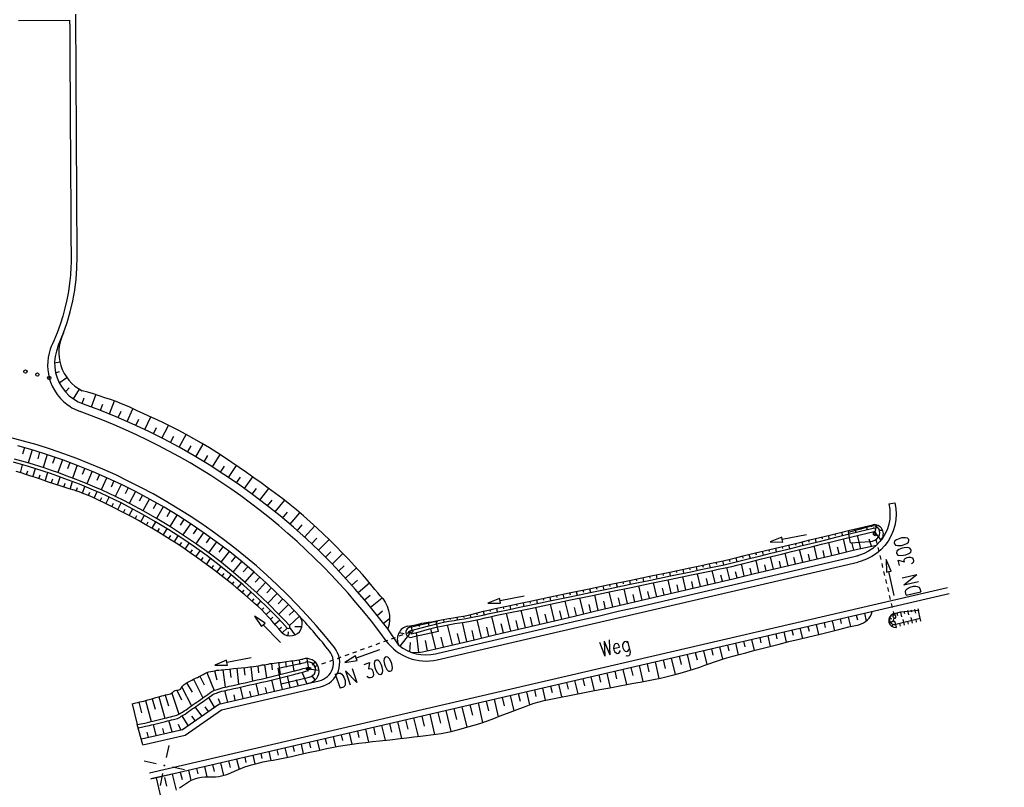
# Model space of a CAD drawing. Extents: x 0 to 1135, y 0 to 420.
# Tile 7 of 61: x 168 to 288, y 47 to 140. Entities that reach past the tile are written whole.
import ezdxf

# ---------------------------------------------------------------- set-up
doc = ezdxf.new("R2010")
doc.units = 0
doc.header["$LTSCALE"] = 2
doc.header["$MEASUREMENT"] = 0
doc.linetypes.add('AUSGEZOGEN', pattern=[0])
doc.linetypes.add('STRICHLINIEX2', pattern=[0.5, 0.25, -0.25])
doc.layers.get('0').update_dxf_attribs({"color": 8, "linetype": 'AUSGEZOGEN'})
for name, color, linetype in [('BOESCHG', 8, 'AUSGEZOGEN'), ('NETZ', 250, 'AUSGEZOGEN'), ('SCHRIFT', 8, 'AUSGEZOGEN'), ('Wegböschungen', 15, 'CONTINUOUS'), ('Wege', 15, 'CONTINUOUS')]:
    doc.layers.add(name, color=color, linetype=linetype)
doc.styles.add('ROMANS', font='romans.shx', dxfattribs={"width": 0.8})

# ---------------------------------------------------------------- blocks, each defined once
blk = doc.blocks.new('IKR')
at = {"color": 0}
for p, q in [((0, 1), (0, 2.5)), ((-2.5, 0), (-1, 0)), ((1, 0), (2.5, 0)), ((0, -2.5), (0, -1))]:
    blk.add_line(p, q, dxfattribs=at)
blk.add_circle((0, 0), 0.05, dxfattribs=at)
blk.add_point((0, 0), dxfattribs=at)
blk = doc.blocks.new('ELARC74')
at = {"color": 0, "linetype": 'ByBlock'}
blk.add_arc((0, 0), 1, 61.6417, 61.6417, dxfattribs=at)
blk = doc.blocks.new('ELIPPSE')
at = {"color": 0, "linetype": 'ByBlock'}
blk.add_circle((0, 0), 1, dxfattribs=at)

msp = doc.modelspace()

# ---------------------------------------------------------------- linework, layer by layer
at = {"layer": 'BOESCHG'}
for points in [[(77.84, 187.53, -0.001412), (78.98, 187.58, -0.003834), (79.4, 187.6, -0.000011), (82, 187.67, -0.00032), (82.09, 187.67, -0.000187), (88.1, 187.83, 0.000449), (94.11, 187.99, 0.000027), (94.27, 188, 0.000001), (102.18, 188.21, 0.000121), (109.37, 188.41, -0.000076), (120.76, 188.73, -0.024953), (143.11, 188.23, 0.01921), (172.13, 187.24, 0.011672), (187, 187.66, -0.018262), (196.51, 187.8, -0.010757), (206.17, 187.38, 0.012049), (214.79, 187.03, 0.001472), (222.97, 186.92, 0.003103), (226.85, 186.9, 0.004886), (237.85, 187.02, -0.004363), (250.16, 187.18, -0.002612), (270.41, 187.15, 0.002576), (290.94, 187.12, 0.00157)], [(346.78, 187.49, -0.000027), (393.68, 187.51, -0.002527)]]:
    msp.add_lwpolyline(points, format="xyb", dxfattribs=at)
at = {"layer": 'Wegböschungen', "linetype": 'Continuous'}
for p, q in [((172.43, 98.54), (173.06, 98.68)), ((172.55, 97.36), (173.03, 97.5)), ((172.99, 96.12), (173.91, 96.78)), ((173.74, 95.03), (174.21, 95.53)), ((174.73, 94.16), (175.45, 95.35)), ((176.9, 93.19), (177.45, 94.68)), ((175.79, 93.6), (176.04, 94.31)), ((178, 92.78), (178.29, 93.54)), ((179.09, 92.34), (179.73, 93.92)), ((180.17, 91.89), (180.51, 92.68)), ((181.25, 91.42), (181.94, 92.98)), ((182.32, 90.94), (182.68, 91.71)), ((183.39, 90.44), (184.13, 91.98)), ((184.44, 89.93), (184.83, 90.7)), ((185.49, 89.4), (186.29, 90.95)), ((187.57, 88.29), (188.42, 89.84)), ((186.54, 88.85), (186.95, 89.62)), ((189.61, 87.12), (190.51, 88.65)), ((169.83, 87.92), (167.97, 88.45)), ((168.75, 88.24), (168.53, 87.44)), ((169.69, 87.97), (169.21, 86.38)), ((171.67, 87.34), (169.83, 87.92)), ((170.61, 87.68), (170.37, 86.89)), ((188.59, 87.71), (189.03, 88.48)), ((169.24, 85.95), (167.43, 86.47)), ((169.35, 86.34), (167.54, 86.85)), ((171.16, 85.77), (169.35, 86.34)), ((171.54, 87.39), (171.02, 85.81)), ((173.5, 86.72), (171.67, 87.34)), ((172.46, 87.08), (172.19, 86.3)), ((173.37, 86.76), (172.81, 85.2)), ((175.31, 86.04), (173.5, 86.72)), ((174.28, 86.43), (173.99, 85.65)), ((190.62, 86.52), (191.08, 87.28)), ((191.62, 85.9), (192.56, 87.4)), ((168.36, 85.16), (167.76, 85.32)), ((168.27, 85.19), (168.54, 86.16)), ((168.95, 84.98), (168.36, 85.16)), ((169.02, 84.96), (169.17, 85.44)), ((171.03, 85.39), (169.24, 85.95)), ((169.77, 84.71), (170.09, 85.69)), ((171.92, 85.09), (171.03, 85.39)), ((172.05, 85.47), (171.16, 85.77)), ((171.27, 84.19), (171.61, 85.2)), ((172.81, 84.78), (171.92, 85.09)), ((172.94, 85.16), (172.05, 85.47)), ((173.83, 84.83), (172.94, 85.16)), ((175.19, 86.09), (174.59, 84.54)), ((177.11, 85.31), (175.31, 86.04)), ((176.09, 85.73), (175.78, 84.97)), ((176.99, 85.36), (176.35, 83.85)), ((178.88, 84.54), (177.11, 85.31)), ((192.6, 85.26), (193.09, 86)), ((193.59, 84.61), (194.56, 86.06)), ((169.54, 84.79), (168.95, 84.98)), ((170.12, 84.59), (169.54, 84.79)), ((170.7, 84.39), (170.12, 84.59)), ((170.52, 84.45), (170.69, 84.95)), ((171.58, 84.09), (170.7, 84.39)), ((172.46, 83.8), (171.58, 84.09)), ((172.03, 83.94), (172.2, 84.44)), ((172.79, 83.69), (173.11, 84.67)), ((173.69, 84.46), (172.81, 84.78)), ((173.56, 83.44), (173.71, 83.92)), ((174.57, 84.12), (173.69, 84.46)), ((174.71, 84.5), (173.83, 84.83)), ((174.32, 83.2), (174.6, 84.11)), ((175.44, 83.78), (174.57, 84.12)), ((175.59, 84.15), (174.71, 84.5)), ((176.47, 83.8), (175.59, 84.15)), ((177.88, 84.98), (177.55, 84.24)), ((178.77, 84.59), (178.1, 83.11)), ((180.63, 83.72), (178.88, 84.54)), ((179.64, 84.19), (179.3, 83.45)), ((194.56, 83.95), (195.05, 84.66)), ((195.52, 83.27), (196.52, 84.68)), ((173.34, 83.51), (172.46, 83.8)), ((174.22, 83.23), (173.34, 83.51)), ((174.81, 83.05), (174.22, 83.23)), ((175.4, 82.85), (174.81, 83.05)), ((175.07, 82.96), (175.21, 83.39)), ((175.98, 82.64), (175.4, 82.85)), ((176.32, 83.43), (175.44, 83.78)), ((175.81, 82.71), (176.11, 83.52)), ((176.56, 82.41), (175.98, 82.64)), ((177.18, 83.07), (176.32, 83.43)), ((177.34, 83.44), (176.47, 83.8)), ((176.54, 82.42), (176.7, 82.81)), ((178.04, 82.7), (177.18, 83.07)), ((177.26, 82.1), (177.61, 82.89)), ((178.21, 83.06), (177.34, 83.44)), ((178.9, 82.3), (178.04, 82.7)), ((179.07, 82.67), (178.21, 83.06)), ((179.92, 82.26), (179.07, 82.67)), ((180.52, 83.77), (179.81, 82.31)), ((182.36, 82.86), (180.63, 83.72)), ((181.39, 83.35), (181.03, 82.62)), ((182.26, 82.91), (181.51, 81.46)), ((184.06, 81.95), (182.36, 82.86)), ((196.47, 82.58), (196.98, 83.28)), ((197.4, 81.87), (198.47, 83.27)), ((177.12, 82.16), (176.56, 82.41)), ((177.68, 81.9), (177.12, 82.16)), ((178.52, 81.5), (177.68, 81.9)), ((177.97, 81.77), (178.16, 82.16)), ((179.35, 81.09), (178.52, 81.5)), ((178.68, 81.42), (179.07, 82.22)), ((179.74, 81.9), (178.9, 82.3)), ((179.39, 81.07), (179.59, 81.47)), ((180.59, 81.48), (179.74, 81.9)), ((180.77, 81.84), (179.92, 82.26)), ((180.1, 80.71), (180.52, 81.52)), ((181.42, 81.05), (180.59, 81.48)), ((181.61, 81.41), (180.77, 81.84)), ((183.11, 82.46), (182.73, 81.74)), ((183.96, 82), (183.18, 80.56)), ((185.74, 80.99), (184.06, 81.95)), ((184.81, 81.53), (184.41, 80.81)), ((198.33, 81.15), (198.89, 81.86)), ((199.25, 80.42), (200.4, 81.83)), ((181, 80.24), (179.35, 81.09)), ((180.81, 80.34), (181.02, 80.75)), ((181.82, 79.81), (181, 80.24)), ((183.08, 80.16), (181.42, 81.05)), ((181.51, 79.97), (181.94, 80.78)), ((183.27, 80.51), (181.61, 81.41)), ((184.91, 79.58), (183.27, 80.51)), ((185.65, 81.04), (184.83, 79.63)), ((187.4, 79.99), (185.74, 80.99)), ((186.48, 80.55), (186.06, 79.84)), ((200.16, 79.67), (200.75, 80.38)), ((201.06, 78.91), (202.27, 80.32)), ((182.64, 79.37), (181.82, 79.81)), ((182.21, 79.6), (182.43, 80)), ((183.45, 78.91), (182.64, 79.37)), ((182.9, 79.22), (183.35, 80.01)), ((184.71, 79.23), (183.08, 80.16)), ((183.59, 78.83), (183.82, 79.22)), ((184.28, 78.43), (184.74, 79.21)), ((186.32, 78.26), (184.71, 79.23)), ((186.53, 78.6), (184.91, 79.58)), ((187.31, 80.04), (186.45, 78.65)), ((189.02, 78.94), (187.4, 79.99)), ((188.13, 79.52), (187.69, 78.83)), ((184.25, 78.45), (183.45, 78.91)), ((185.05, 77.97), (184.25, 78.45)), ((184.96, 78.02), (185.2, 78.41)), ((185.84, 77.49), (185.05, 77.97)), ((185.64, 77.61), (186.11, 78.38)), ((187.9, 77.24), (186.32, 78.26)), ((188.12, 77.57), (186.53, 78.6)), ((188.95, 78.99), (188.04, 77.62)), ((190.62, 77.85), (189.02, 78.94)), ((189.75, 78.45), (189.29, 77.77)), ((190.55, 77.91), (189.61, 76.55)), ((192.19, 76.72), (190.62, 77.85)), ((201.94, 78.14), (202.56, 78.84)), ((202.81, 77.36), (204.07, 78.73)), ((268.14, 77.94), (268.24, 77.53)), ((268.94, 78.14), (268.99, 77.94)), ((269.25, 76.67), (268.98, 77.93)), ((268.99, 77.94), (271.78, 78.71)), ((269.77, 78.34), (269.87, 77.92)), ((270.44, 78.5), (270.5, 78.3)), ((271.14, 78.67), (271.24, 78.25)), ((271.75, 78.82), (271.8, 78.6)), ((272.18, 78.03), (272.16, 78.06)), ((272.45, 78.83), (272.27, 78.37)), ((272.95, 76.99), (272.28, 77.89)), ((273.16, 78.15), (272.77, 78.17)), ((186.62, 76.99), (185.84, 77.49)), ((186.31, 77.19), (186.55, 77.57)), ((187.4, 76.48), (186.62, 76.99)), ((186.98, 76.76), (187.47, 77.52)), ((187.64, 76.32), (187.89, 76.7)), ((189.45, 76.18), (187.9, 77.24)), ((189.68, 76.51), (188.12, 77.57)), ((191.34, 77.35), (190.86, 76.68)), ((192.12, 76.77), (191.14, 75.45)), ((193.73, 75.55), (192.19, 76.72)), ((203.67, 76.56), (204.31, 77.23)), ((204.52, 75.75), (205.81, 77.07)), ((263.32, 76.78), (263.42, 76.34)), ((264.12, 76.97), (264.17, 76.76)), ((264.92, 77.17), (265.02, 76.74)), ((265.73, 77.36), (265.78, 77.15)), ((266.53, 77.55), (266.63, 77.13)), ((266.97, 75.14), (266.6, 76.71)), ((267.33, 77.74), (267.38, 77.54)), ((268.74, 75.56), (268.37, 77.15)), ((269.25, 76.67), (271.59, 76.82)), ((270.47, 75.96), (270.08, 77.57)), ((271.77, 76.26), (271.49, 77.11)), ((188.17, 75.97), (187.4, 76.48)), ((188.93, 75.44), (188.17, 75.97)), ((188.3, 75.88), (188.8, 76.62)), ((188.95, 75.43), (189.21, 75.8)), ((190.97, 75.08), (189.45, 76.18)), ((189.6, 74.97), (190.12, 75.7)), ((191.21, 75.4), (189.68, 76.51)), ((192.9, 76.19), (192.4, 75.53)), ((193.67, 75.6), (192.65, 74.3)), ((195.23, 74.34), (193.73, 75.55)), ((205.36, 74.92), (206.01, 75.57)), ((258.49, 75.63), (258.61, 75.16)), ((259.3, 75.82), (259.35, 75.59)), ((260.1, 76.01), (260.21, 75.55)), ((260.91, 76.21), (260.96, 75.98)), ((261.71, 76.4), (261.82, 75.95)), ((262.51, 76.59), (262.57, 76.37)), ((263.42, 74.3), (263.05, 75.84)), ((265.19, 74.72), (264.82, 76.28)), ((266.08, 74.93), (265.9, 75.71)), ((267.86, 75.35), (267.67, 76.14)), ((269.63, 75.77), (269.44, 76.57)), ((189.69, 74.91), (188.93, 75.44)), ((190.44, 74.36), (189.69, 74.91)), ((190.24, 74.51), (190.5, 74.87)), ((191.19, 73.82), (190.44, 74.36)), ((190.89, 74.04), (191.41, 74.75)), ((192.46, 73.94), (190.97, 75.08)), ((192.71, 74.25), (191.21, 75.4)), ((194.18, 73.06), (192.71, 74.25)), ((194.42, 75), (193.91, 74.35)), ((195.18, 74.39), (194.12, 73.11)), ((196.71, 73.09), (195.23, 74.34)), ((206.19, 74.08), (207.5, 75.37)), ((252.87, 74.29), (252.92, 74.05)), ((253.68, 74.46), (253.78, 73.98)), ((254.48, 74.64), (254.54, 74.4)), ((255.28, 74.83), (255.4, 74.36)), ((256.08, 75.03), (256.14, 74.8)), ((256.88, 75.24), (257.01, 74.76)), ((257.69, 75.43), (257.75, 75.2)), ((258.09, 73.04), (257.74, 74.53)), ((259.87, 73.46), (259.51, 74.97)), ((260.75, 73.67), (260.58, 74.43)), ((261.64, 73.88), (261.28, 75.4)), ((262.53, 74.09), (262.35, 74.86)), ((264.3, 74.51), (264.12, 75.28)), ((191.94, 73.27), (191.19, 73.82)), ((191.53, 73.57), (191.78, 73.92)), ((192.68, 72.7), (191.94, 73.27)), ((192.16, 73.1), (192.67, 73.77)), ((193.92, 72.76), (192.46, 73.94)), ((195.62, 71.84), (194.18, 73.06)), ((195.92, 73.76), (195.38, 73.13)), ((196.65, 73.13), (195.57, 71.88)), ((198.15, 71.8), (196.71, 73.09)), ((207, 73.24), (207.66, 73.87)), ((207.8, 72.38), (209.15, 73.61)), ((247.21, 73.11), (247.31, 72.63)), ((248.02, 73.27), (248.07, 73.04)), ((248.83, 73.44), (248.93, 72.97)), ((249.64, 73.61), (249.69, 73.37)), ((250.45, 73.78), (250.55, 73.3)), ((251.25, 73.95), (251.31, 73.71)), ((252.06, 74.12), (252.17, 73.64)), ((252.77, 71.79), (252.41, 73.28)), ((254.54, 72.21), (254.2, 73.66)), ((255.43, 72.42), (255.26, 73.14)), ((256.32, 72.63), (255.97, 74.09)), ((257.2, 72.84), (257.03, 73.57)), ((258.98, 73.25), (258.8, 74)), ((193.4, 72.13), (192.68, 72.7)), ((192.79, 72.61), (193.05, 72.94)), ((194.13, 71.55), (193.4, 72.13)), ((193.41, 72.12), (193.92, 72.76)), ((195.35, 71.54), (193.92, 72.76)), ((194.03, 71.63), (194.28, 71.93)), ((197.38, 72.49), (196.83, 71.87)), ((208.59, 71.51), (209.27, 72.11)), ((241.55, 71.92), (241.6, 71.69)), ((242.36, 72.09), (242.45, 71.63)), ((243.16, 72.26), (243.21, 72.03)), ((243.97, 72.43), (244.07, 71.96)), ((244.78, 72.6), (244.83, 72.37)), ((245.59, 72.77), (245.69, 72.3)), ((246.4, 72.94), (246.45, 72.7)), ((247.44, 70.53), (247.05, 72.17)), ((249.21, 70.95), (248.84, 72.54)), ((250.1, 71.16), (249.92, 71.94)), ((250.99, 71.37), (250.63, 72.91)), ((251.88, 71.58), (251.7, 72.34)), ((253.65, 72), (253.48, 72.73)), ((194.84, 70.95), (194.13, 71.55)), ((194.64, 71.12), (195.15, 71.72)), ((195.55, 70.35), (194.84, 70.95)), ((195.25, 70.61), (195.5, 70.9)), ((196.75, 70.28), (195.35, 71.54)), ((197.02, 70.58), (195.62, 71.84)), ((198.1, 71.84), (196.98, 70.62)), ((199.55, 70.47), (198.15, 71.8)), ((198.81, 71.18), (198.24, 70.57)), ((209.36, 70.62), (210.72, 71.79)), ((235.88, 70.74), (235.98, 70.29)), ((236.69, 70.91), (236.74, 70.68)), ((237.5, 71.08), (237.6, 70.62)), ((238.31, 71.25), (238.36, 71.02)), ((239.12, 71.42), (239.22, 70.96)), ((240.34, 68.86), (239.9, 70.69)), ((239.93, 71.59), (239.98, 71.36)), ((240.74, 71.76), (240.84, 71.29)), ((242.11, 69.28), (241.69, 71.06)), ((243.89, 69.69), (243.48, 71.43)), ((244.78, 69.9), (244.57, 70.76)), ((245.66, 70.11), (245.26, 71.8)), ((246.55, 70.32), (246.35, 71.16)), ((248.33, 70.74), (248.14, 71.55)), ((196.25, 69.74), (195.55, 70.35)), ((195.85, 70.09), (196.34, 70.65)), ((196.72, 69.34), (196.25, 69.74)), ((196.45, 69.57), (196.69, 69.84)), ((198.11, 68.99), (196.75, 70.28)), ((198.39, 69.28), (197.02, 70.58)), ((197.05, 69.05), (197.52, 69.56)), ((199.51, 70.51), (198.35, 69.31)), ((200.92, 69.1), (199.55, 70.47)), ((200.2, 69.83), (199.61, 69.24)), ((210.12, 69.73), (210.8, 70.29)), ((210.87, 68.82), (212.28, 69.97)), ((230.22, 69.55), (230.27, 69.33)), ((231.03, 69.72), (231.13, 69.27)), ((231.84, 69.89), (231.89, 69.67)), ((232.65, 70.07), (232.74, 69.61)), ((233.46, 70.24), (233.5, 70.01)), ((234.26, 70.41), (234.36, 69.95)), ((235.01, 67.6), (234.54, 69.58)), ((235.07, 70.57), (235.12, 70.35)), ((236.79, 68.02), (236.33, 69.95)), ((238.56, 68.44), (238.12, 70.32)), ((239.45, 68.65), (239.23, 69.58)), ((241.23, 69.07), (241.01, 69.97)), ((243, 69.49), (242.79, 70.37)), ((197.18, 68.92), (196.72, 69.34)), ((197.63, 68.5), (197.18, 68.92)), ((197.62, 68.51), (197.86, 68.75)), ((198.06, 68.05), (197.63, 68.5)), ((199.44, 67.66), (198.11, 68.99)), ((198.16, 67.94), (198.68, 68.43)), ((199.72, 67.94), (198.39, 69.28)), ((200.88, 69.14), (199.69, 67.98)), ((202.25, 67.7), (200.92, 69.1)), ((201.56, 68.44), (200.95, 67.87)), ((211.65, 67.84), (212.3, 68.37)), ((224.56, 68.33), (224.66, 67.91)), ((225.37, 68.53), (225.42, 68.31)), ((226.18, 68.71), (226.27, 68.27)), ((226.99, 68.88), (227.03, 68.65)), ((227.8, 69.04), (227.89, 68.6)), ((228.61, 69.21), (228.65, 68.99)), ((229.69, 66.34), (229.19, 68.46)), ((229.41, 69.38), (229.51, 68.93)), ((231.46, 66.76), (230.97, 68.83)), ((233.24, 67.18), (232.76, 69.21)), ((234.12, 67.39), (233.89, 68.39)), ((235.9, 67.81), (235.67, 68.79)), ((237.67, 68.23), (237.45, 69.18)), ((277.49, 68.45), (275.3, 68.21)), ((275.73, 68.31), (275.79, 68.05)), ((276.15, 68.41), (276.27, 67.89)), ((276.58, 68.51), (276.64, 68.25)), ((277.01, 68.6), (277.12, 68.1)), ((277.44, 68.69), (277.49, 68.45)), ((277.69, 67.47), (277.49, 68.45)), ((198.48, 67.59), (198.06, 68.05)), ((198.89, 67.12), (198.48, 67.59)), ((198.68, 67.35), (198.97, 67.6)), ((199.29, 66.65), (198.89, 67.12)), ((199.2, 66.75), (199.81, 67.28)), ((200.09, 66.98), (199.44, 67.66)), ((200.38, 67.26), (199.72, 67.94)), ((201.02, 66.57), (200.38, 67.26)), ((202.22, 67.74), (200.99, 66.6)), ((212.44, 66.87), (213.16, 67.46)), ((218.85, 67.09), (215.82, 66.39)), ((219.13, 65.87), (218.85, 67.09)), ((218.9, 67.19), (218.94, 67.01)), ((219.72, 67.34), (219.78, 67.01)), ((220.53, 67.48), (220.56, 67.32)), ((221.35, 67.61), (221.41, 67.28)), ((222.16, 67.76), (222.19, 67.58)), ((222.96, 67.92), (223.05, 67.55)), ((223.76, 68.12), (223.81, 67.92)), ((224.36, 65.09), (223.84, 67.31)), ((226.14, 65.51), (225.61, 67.72)), ((227.91, 65.93), (227.4, 68.09)), ((228.8, 66.14), (228.55, 67.2)), ((230.57, 66.55), (230.33, 67.6)), ((232.35, 66.97), (232.11, 68)), ((267, 67.18), (267.29, 65.97)), ((267.98, 67.41), (268.11, 66.85)), ((268.96, 67.63), (269.23, 66.48)), ((269.94, 67.86), (270.07, 67.31)), ((270.92, 68.09), (271.14, 67.13)), ((273.94, 67.54), (274.22, 67.43)), ((273.94, 66.89), (274.44, 67.19)), ((275.3, 68.21), (274.4, 68)), ((274.45, 68.02), (274.46, 67.98)), ((274.58, 67.47), (274.58, 67.46)), ((274.83, 66.38), (274.66, 67.07)), ((274.83, 66.38), (274.66, 67.07)), ((277.69, 67.47), (274.75, 66.72)), ((274.88, 68.11), (274.94, 67.84)), ((275.3, 68.21), (275.43, 67.68)), ((275.81, 66.64), (275.64, 67.32)), ((276.3, 66.76), (276.22, 67.1)), ((276.79, 66.88), (276.63, 67.57)), ((277.28, 67.01), (277.2, 67.35)), ((277.78, 67.12), (277.61, 67.81)), ((199.7, 66.18), (199.29, 66.65)), ((200.11, 65.72), (199.7, 66.18)), ((199.73, 66.15), (200.04, 66.42)), ((200.73, 66.3), (200.09, 66.98)), ((200.11, 65.72), (200.73, 66.3)), ((201.67, 65.46), (201.04, 66.35)), ((202.51, 66.44), (201.65, 66.45)), ((215.4, 66.53), (215.64, 66.57)), ((215.64, 66.57), (215.89, 66.61)), ((215.72, 65.98), (216.02, 66.05)), ((215.8, 66.6), (215.87, 66.01)), ((215.89, 66.61), (216.14, 66.66)), ((219.13, 65.87), (215.94, 65.18)), ((216.02, 66.05), (216.26, 66.12)), ((216.14, 66.66), (216.38, 66.7)), ((216.38, 66.7), (216.63, 66.75)), ((216.63, 66.75), (216.87, 66.81)), ((216.73, 66.78), (216.79, 66.5)), ((216.87, 66.81), (217.11, 66.87)), ((217.11, 66.87), (217.36, 66.92)), ((217.36, 66.92), (217.85, 67)), ((217.85, 67), (218.07, 67.03)), ((217.85, 67), (217.95, 66.58)), ((218.79, 63.77), (218.2, 66.23)), ((220.81, 64.25), (220.23, 66.69)), ((222.58, 64.67), (222.04, 66.97)), ((223.47, 64.88), (223.21, 66)), ((225.25, 65.3), (224.99, 66.41)), ((227.02, 65.72), (226.76, 66.81)), ((262.11, 66.04), (262.25, 65.44)), ((263.08, 66.27), (263.38, 65.04)), ((264.06, 66.5), (264.2, 65.91)), ((265.04, 66.72), (265.33, 65.51)), ((266.02, 66.95), (266.16, 66.37)), ((274.32, 66.47), (274.41, 66.75)), ((275.33, 66.51), (275.24, 66.85)), ((200.85, 65.37), (200.87, 65.82)), ((214.34, 65.76), (214.93, 65.63)), ((214.45, 64.08), (215.64, 65.59)), ((215.81, 65.59), (216.11, 65.66)), ((216.11, 65.66), (216.36, 65.73)), ((216.74, 63.33), (216.46, 65.75)), ((217.8, 63.54), (217.54, 64.78)), ((219.74, 64), (219.45, 65.2)), ((221.7, 64.46), (221.42, 65.65)), ((256.23, 64.68), (256.39, 64.01)), ((257.21, 64.91), (257.53, 63.57)), ((258.19, 65.13), (258.34, 64.5)), ((259.17, 65.36), (259.47, 64.07)), ((260.15, 65.59), (260.29, 64.97)), ((261.13, 65.82), (261.42, 64.56)), ((215.62, 63.42), (215.72, 64.54)), ((251.34, 63.54), (251.74, 61.85)), ((252.32, 63.77), (252.5, 62.99)), ((253.3, 64), (253.65, 62.51)), ((254.28, 64.23), (254.44, 63.52)), ((255.25, 64.45), (255.59, 63.05)), ((200.65, 62.22), (201.15, 62.29)), ((201.15, 62.29), (201.4, 62.32)), ((201.33, 62.31), (201.53, 61.06)), ((201.4, 62.32), (201.64, 62.36)), ((201.64, 62.36), (201.9, 62.38)), ((201.9, 62.38), (202.14, 62.42)), ((202.14, 62.42), (202.31, 62.45)), ((202.18, 62.43), (202.27, 61.85)), ((202.31, 62.45), (202.47, 62.49)), ((202.47, 62.49), (202.64, 62.51)), ((203.09, 62.58), (203.28, 61.53)), ((215.9, 63.32), (216.92, 63.36)), ((216.92, 63.36), (217.16, 63.4)), ((246.45, 62.41), (246.68, 61.39)), ((247.42, 62.63), (247.9, 60.63)), ((248.4, 62.86), (248.63, 61.88)), ((249.38, 63.09), (249.83, 61.19)), ((250.36, 63.32), (250.57, 62.41)), ((191.67, 61.07), (191.92, 61.11)), ((191.88, 61.11), (192.18, 60.01)), ((191.92, 61.11), (192.17, 61.16)), ((192.17, 61.16), (192.42, 61.19)), ((192.42, 61.19), (192.67, 61.21)), ((192.67, 61.21), (192.92, 61.23)), ((192.88, 61.23), (193.16, 59.1)), ((192.92, 61.23), (193.17, 61.26)), ((193.17, 61.26), (193.67, 61.31)), ((193.67, 61.31), (194.17, 61.36)), ((193.76, 61.32), (193.86, 60.3)), ((194.17, 61.36), (194.68, 61.41)), ((194.61, 61.41), (194.81, 59.47)), ((194.68, 61.41), (195.18, 61.46)), ((195.18, 61.46), (195.68, 61.51)), ((195.46, 61.49), (195.55, 60.58)), ((195.68, 61.51), (196.18, 61.56)), ((196.18, 61.56), (196.68, 61.61)), ((196.29, 61.57), (196.51, 59.85)), ((196.68, 61.61), (196.93, 61.64)), ((196.93, 61.64), (197.18, 61.69)), ((197.13, 61.68), (197.24, 60.86)), ((197.18, 61.69), (197.42, 61.75)), ((197.42, 61.75), (197.66, 61.81)), ((197.66, 61.81), (197.91, 61.84)), ((197.91, 61.84), (198.16, 61.86)), ((197.96, 61.84), (198.19, 60.24)), ((198.16, 61.86), (198.41, 61.91)), ((198.41, 61.91), (198.65, 61.97)), ((198.65, 61.97), (198.9, 62)), ((198.82, 61.99), (198.91, 61.21)), ((198.9, 62), (199.15, 62.03)), ((199.15, 62.03), (199.4, 62.06)), ((199.4, 62.06), (199.65, 62.09)), ((199.61, 61.42), (202.9, 62.1)), ((199.97, 59.52), (199.61, 61.42)), ((199.65, 62.09), (199.9, 62.12)), ((199.66, 62.09), (199.85, 60.64)), ((199.9, 62.12), (200.15, 62.15)), ((200.15, 62.15), (200.65, 62.22)), ((200.51, 62.2), (200.6, 61.52)), ((201.44, 61.04), (201.68, 61.1)), ((201.68, 61.1), (201.93, 61.16)), ((201.93, 61.16), (202.17, 61.22)), ((202.17, 61.22), (202.41, 61.28)), ((202.41, 61.28), (202.65, 61.36)), ((202.65, 61.36), (202.89, 61.43)), ((202.89, 61.43), (203.06, 61.47)), ((202.98, 61.04), (203.15, 61.08)), ((203.06, 61.47), (203.28, 61.53)), ((203.15, 61.08), (203.31, 61.12)), ((203.59, 61.29), (204.6, 61.17)), ((204.1, 62.19), (203.77, 61.79)), ((241.55, 61.27), (241.99, 59.42)), ((242.53, 61.5), (242.76, 60.54)), ((243.51, 61.73), (243.97, 59.79)), ((244.49, 61.94), (244.72, 60.95)), ((245.47, 62.18), (245.94, 60.17)), ((188.88, 59.83), (189.12, 59.94)), ((189.12, 59.94), (189.34, 60.06)), ((189.34, 60.06), (189.57, 60.18)), ((189.34, 60.06), (190.47, 57.81)), ((189.57, 60.18), (189.8, 60.29)), ((189.8, 60.29), (190.03, 60.41)), ((190.03, 60.41), (190.26, 60.53)), ((190.09, 60.44), (190.64, 59.37)), ((190.26, 60.53), (190.49, 60.64)), ((190.49, 60.64), (190.72, 60.76)), ((190.72, 60.76), (190.95, 60.88)), ((190.95, 60.88), (191.18, 60.97)), ((190.95, 60.88), (191.82, 58.71)), ((191.18, 60.97), (191.43, 61.03)), ((191.43, 61.03), (191.67, 61.07)), ((196.58, 59.87), (197.07, 59.98)), ((197.07, 59.98), (197.56, 60.09)), ((197.56, 60.09), (198.04, 60.2)), ((198.04, 60.2), (198.53, 60.32)), ((198.14, 59.81), (198.62, 59.93)), ((198.53, 60.32), (199.02, 60.44)), ((198.62, 59.93), (199.11, 60.05)), ((199.18, 58.62), (198.86, 59.99)), ((199.02, 60.44), (199.5, 60.55)), ((199.11, 60.05), (199.59, 60.16)), ((199.5, 60.55), (199.99, 60.67)), ((199.59, 60.16), (200.08, 60.28)), ((199.97, 59.52), (203.39, 60.33)), ((199.99, 60.67), (200.47, 60.79)), ((200.08, 60.28), (200.57, 60.4)), ((200.47, 60.79), (200.96, 60.91)), ((200.57, 60.4), (201.05, 60.52)), ((201.09, 59.06), (200.76, 60.45)), ((200.96, 60.91), (201.44, 61.04)), ((201.05, 60.52), (201.53, 60.65)), ((201.53, 60.65), (201.78, 60.71)), ((201.78, 60.71), (202.02, 60.77)), ((202.05, 59.29), (201.87, 59.98)), ((202.02, 60.77), (202.26, 60.83)), ((202.26, 60.83), (202.5, 60.89)), ((202.5, 60.89), (202.74, 60.97)), ((203.1, 59.54), (202.55, 60.91)), ((202.74, 60.97), (202.98, 61.04)), ((204.14, 60), (203.73, 60.54)), ((235.68, 59.91), (236.06, 58.29)), ((236.66, 60.13), (236.86, 59.28)), ((237.64, 60.36), (238.04, 58.67)), ((238.62, 60.59), (238.82, 59.7)), ((239.59, 60.82), (240.01, 59.04)), ((240.57, 61.04), (240.79, 60.12)), ((186.94, 58.6), (187.1, 58.69)), ((187.1, 58.69), (187.26, 58.73)), ((187.26, 58.73), (187.43, 58.74)), ((187.28, 58.73), (187.86, 57.55)), ((187.43, 58.74), (187.59, 58.77)), ((187.59, 58.77), (187.75, 58.88)), ((187.75, 58.88), (187.88, 59.04)), ((187.88, 59.04), (188, 59.22)), ((187.92, 59.11), (189.09, 56.85)), ((188, 59.22), (188.2, 59.43)), ((188.2, 59.43), (188.42, 59.6)), ((188.42, 59.6), (188.65, 59.72)), ((188.48, 59.63), (189.17, 58.5)), ((188.65, 59.72), (188.88, 59.83)), ((191.73, 58.67), (191.88, 58.73)), ((191.88, 58.73), (192.04, 58.78)), ((192.04, 58.78), (192.2, 58.83)), ((192.2, 58.83), (192.44, 58.91)), ((192.44, 58.91), (192.68, 58.99)), ((192.68, 58.99), (192.92, 59.05)), ((192.92, 59.05), (193.17, 59.1)), ((193.01, 58.66), (193.26, 58.71)), ((193.48, 57.29), (193.13, 58.68)), ((193.17, 59.1), (193.41, 59.15)), ((193.26, 58.71), (193.5, 58.76)), ((193.41, 59.15), (193.65, 59.21)), ((193.5, 58.76), (193.75, 58.82)), ((193.65, 59.21), (194.14, 59.32)), ((193.75, 58.82), (194.23, 58.93)), ((194.14, 59.32), (194.63, 59.43)), ((194.23, 58.93), (194.72, 59.04)), ((194.63, 59.43), (195.12, 59.54)), ((194.72, 59.04), (195.21, 59.15)), ((195.37, 57.73), (195.05, 59.11)), ((195.12, 59.54), (195.6, 59.65)), ((195.21, 59.15), (195.7, 59.26)), ((195.6, 59.65), (196.09, 59.76)), ((195.7, 59.26), (196.18, 59.37)), ((196.09, 59.76), (196.58, 59.87)), ((196.18, 59.37), (196.67, 59.48)), ((196.67, 59.48), (197.16, 59.59)), ((197.28, 58.18), (196.95, 59.55)), ((197.16, 59.59), (197.65, 59.7)), ((197.65, 59.7), (198.14, 59.81)), ((198.23, 58.4), (198.07, 59.07)), ((200.13, 58.84), (199.97, 59.52)), ((203.08, 59.53), (203.32, 59.6)), ((203.08, 59.53), (203.32, 59.6)), ((203.32, 59.6), (203.49, 59.64)), ((203.32, 59.6), (203.49, 59.64)), ((203.49, 59.64), (203.65, 59.68)), ((203.49, 59.64), (203.65, 59.68)), ((230.78, 58.77), (230.97, 57.98)), ((231.76, 59), (232.11, 57.51)), ((232.74, 59.23), (232.93, 58.45)), ((233.72, 59.45), (234.08, 57.91)), ((234.7, 59.68), (234.89, 58.87)), ((183.29, 57.42), (183.53, 57.49)), ((183.53, 57.49), (183.77, 57.55)), ((183.77, 57.55), (184.25, 57.69)), ((184.25, 57.69), (184.73, 57.83)), ((184.29, 57.7), (184.65, 56.41)), ((184.73, 57.83), (185.21, 57.96)), ((185.11, 57.93), (185.85, 55.33)), ((185.21, 57.96), (185.46, 58.03)), ((185.46, 58.03), (185.7, 58.1)), ((185.7, 58.1), (185.93, 58.17)), ((185.87, 58.15), (186.3, 56.85)), ((185.93, 58.17), (186.18, 58.23)), ((186.18, 58.23), (186.34, 58.27)), ((186.34, 58.27), (186.51, 58.31)), ((186.51, 58.31), (186.66, 58.37)), ((186.66, 58.37), (186.8, 58.48)), ((186.69, 58.39), (187.54, 55.82)), ((186.8, 58.48), (186.94, 58.6)), ((189.96, 57.45), (190.4, 57.76)), ((190.4, 57.76), (190.62, 57.91)), ((190.49, 57.37), (190.71, 57.52)), ((190.62, 57.91), (190.84, 58.07)), ((190.71, 57.52), (190.93, 57.68)), ((190.84, 58.07), (191.06, 58.22)), ((190.93, 57.68), (191.15, 57.83)), ((191.06, 58.22), (191.28, 58.37)), ((191.15, 57.83), (191.37, 57.98)), ((191.87, 56.68), (191.2, 57.86)), ((191.28, 58.37), (191.43, 58.48)), ((191.37, 57.98), (191.52, 58.09)), ((191.43, 58.48), (191.57, 58.59)), ((191.52, 58.09), (191.66, 58.2)), ((191.57, 58.59), (191.73, 58.67)), ((191.66, 58.2), (191.82, 58.28)), ((191.82, 58.28), (191.97, 58.35)), ((191.97, 58.35), (192.13, 58.39)), ((192.13, 58.39), (192.29, 58.44)), ((192.29, 58.44), (192.53, 58.52)), ((192.61, 57.09), (192.37, 57.7)), ((192.53, 58.52), (192.77, 58.6)), ((192.77, 58.6), (193.01, 58.66)), ((194.41, 57.51), (194.26, 58.19)), ((196.32, 57.96), (196.17, 58.63)), ((225.89, 57.63), (226.39, 55.51)), ((226.87, 57.86), (227.11, 56.83)), ((227.85, 58.09), (228.29, 56.23)), ((228.83, 58.32), (229.04, 57.42)), ((229.81, 58.54), (230.18, 56.94)), ((181.83, 57.08), (182.31, 57.19)), ((181.85, 57.08), (182.47, 54.55)), ((182.31, 57.19), (182.56, 57.25)), ((182.56, 57.25), (182.8, 57.3)), ((182.67, 57.27), (182.99, 56)), ((182.8, 57.3), (183.29, 57.42)), ((183.49, 57.47), (184.16, 54.91)), ((188.2, 56.21), (188.42, 56.36)), ((188.42, 56.36), (188.64, 56.52)), ((188.64, 56.52), (188.85, 56.68)), ((188.73, 56.13), (188.95, 56.29)), ((188.85, 56.68), (189.07, 56.84)), ((188.95, 56.29), (189.17, 56.45)), ((189.07, 56.84), (189.3, 56.99)), ((189.17, 56.45), (189.39, 56.6)), ((189.3, 56.99), (189.52, 57.14)), ((189.39, 56.6), (189.61, 56.75)), ((189.52, 57.14), (189.74, 57.29)), ((190.32, 55.6), (189.54, 56.7)), ((189.61, 56.75), (189.83, 56.9)), ((189.74, 57.29), (189.96, 57.45)), ((189.83, 56.9), (190.05, 57.06)), ((190.05, 57.06), (190.49, 57.37)), ((191.13, 56.16), (190.74, 56.7)), ((221, 56.5), (221.31, 55.18)), ((221.98, 56.73), (222.56, 54.23)), ((222.95, 56.95), (223.25, 55.68)), ((223.93, 57.18), (224.49, 54.82)), ((224.91, 57.41), (225.19, 56.24)), ((184.87, 55.09), (185.35, 55.21)), ((185.35, 55.21), (185.84, 55.33)), ((185.84, 55.33), (186.08, 55.39)), ((186.08, 55.39), (186.32, 55.45)), ((186.32, 55.45), (186.56, 55.51)), ((186.41, 55.06), (186.65, 55.12)), ((186.56, 55.51), (186.81, 55.57)), ((186.65, 55.12), (186.9, 55.18)), ((186.81, 55.57), (186.97, 55.6)), ((186.9, 55.18), (187.06, 55.21)), ((186.97, 55.6), (187.13, 55.64)), ((187.06, 55.21), (187.23, 55.25)), ((187.13, 55.64), (187.29, 55.69)), ((187.23, 55.25), (187.38, 55.3)), ((187.29, 55.69), (187.45, 55.77)), ((187.38, 55.3), (187.54, 55.38)), ((187.45, 55.77), (187.6, 55.86)), ((187.54, 55.38), (187.69, 55.47)), ((187.6, 55.86), (187.74, 55.95)), ((187.69, 55.47), (187.84, 55.56)), ((187.74, 55.95), (187.97, 56.08)), ((187.84, 55.56), (188.06, 55.69)), ((188.69, 54.46), (187.95, 55.63)), ((187.97, 56.08), (188.2, 56.21)), ((188.06, 55.69), (188.29, 55.82)), ((188.29, 55.82), (188.51, 55.97)), ((188.51, 55.97), (188.73, 56.13)), ((189.52, 55.04), (189.14, 55.57)), ((215.12, 55.13), (215.39, 54)), ((216.1, 55.36), (216.63, 53.11)), ((217.08, 55.59), (217.37, 54.35)), ((218.06, 55.82), (218.64, 53.34)), ((219.04, 56.04), (219.35, 54.72)), ((220.02, 56.27), (220.62, 53.72)), ((182.47, 54.55), (182.92, 54.64)), ((183.17, 52.08), (182.47, 54.55)), ((182.58, 54.16), (183.01, 54.25)), ((182.92, 54.64), (183.41, 54.74)), ((183.01, 54.25), (183.5, 54.35)), ((183.41, 54.74), (183.89, 54.85)), ((183.5, 54.35), (183.99, 54.46)), ((183.89, 54.85), (184.14, 54.91)), ((183.99, 54.46), (184.23, 54.52)), ((184.14, 54.91), (184.38, 54.97)), ((184.23, 54.52), (184.47, 54.58)), ((184.38, 54.97), (184.87, 55.09)), ((184.78, 53.22), (184.46, 54.58)), ((184.47, 54.58), (184.96, 54.7)), ((184.96, 54.7), (185.44, 54.82)), ((185.44, 54.82), (185.93, 54.94)), ((185.74, 53.44), (185.58, 54.09)), ((185.93, 54.94), (186.17, 55)), ((186.17, 55), (186.41, 55.06)), ((186.74, 53.68), (186.31, 55.03)), ((187.77, 53.92), (187.48, 54.55)), ((210.23, 54), (210.6, 52.42)), ((211.21, 54.23), (211.42, 53.31)), ((212.19, 54.45), (212.62, 52.64)), ((213.17, 54.68), (213.41, 53.65)), ((214.15, 54.91), (214.63, 52.87)), ((183.83, 53), (183.68, 53.64)), ((205.34, 52.86), (205.5, 52.18)), ((206.32, 53.09), (206.61, 51.85)), ((207.29, 53.32), (207.46, 52.6)), ((208.27, 53.54), (208.6, 52.17)), ((209.25, 53.77), (209.44, 52.97)), ((199.46, 51.5), (199.62, 50.85)), ((200.44, 51.73), (200.71, 50.58)), ((201.42, 51.95), (201.58, 51.29)), ((202.4, 52.18), (202.68, 51)), ((203.38, 52.41), (203.54, 51.73)), ((204.36, 52.63), (204.64, 51.44)), ((194.57, 50.36), (194.86, 49.14)), ((195.55, 50.59), (195.7, 49.95)), ((196.53, 50.82), (196.77, 49.77)), ((197.51, 51.04), (197.65, 50.43)), ((198.48, 51.27), (198.74, 50.19)), ((189.68, 49.23), (189.83, 48.56)), ((190.65, 49.45), (190.95, 48.19)), ((191.63, 49.68), (191.83, 48.83)), ((192.61, 49.91), (192.98, 48.36)), ((193.59, 50.14), (193.78, 49.33)), ((186.74, 48.54), (184.13, 47.94)), ((184.78, 48.09), (185.36, 45.65)), ((185.81, 48.1), (186.05, 47.08)), ((186.74, 48.54), (187.2, 46.58)), ((187.72, 48.77), (187.93, 47.86)), ((188.7, 49), (188.99, 47.74))]:
    msp.add_line(p, q, dxfattribs=at)
at = {"layer": 'Wegböschungen', "linetype": 'STRICHLINIEX2'}
for p, q in [((272.1, 78.05), (274.62, 67.47)), ((203.07, 61.25), (215.98, 65.92))]:
    msp.add_line(p, q, dxfattribs=at)
at = {"layer": 'Wegböschungen', "linetype": 'Continuous'}
for points in [[(172.87, 100.61), (172.64, 99.98), (172.49, 99.34), (172.43, 98.68), (172.45, 98.02), (172.55, 97.36), (172.73, 96.73), (172.99, 96.12), (173.33, 95.55), (173.74, 95.03), (174.2, 94.56), (174.73, 94.16), (175.3, 93.82), (175.9, 93.56)], [(212.34, 69.91), (212.04, 70.23), (211.74, 70.56), (211.38, 70.97), (211.04, 71.39), (210.7, 71.82), (210.36, 72.24), (209.89, 72.79), (209.41, 73.33), (208.91, 73.87), (208.17, 74.66), (207.42, 75.45), (206.66, 76.23), (205.89, 77), (204.32, 78.5), (203.52, 79.23), (202.7, 79.95), (201.87, 80.66), (201.02, 81.34), (200.17, 82.01), (199.3, 82.67), (198.42, 83.31), (197.54, 83.95), (196.66, 84.58), (195.77, 85.21), (194.88, 85.84), (193.99, 86.45), (193.09, 87.06), (192.18, 87.65), (191.25, 88.22), (190.31, 88.77), (189.37, 89.31), (188.42, 89.84), (187.46, 90.35), (186.49, 90.85), (185.52, 91.33), (184.54, 91.8), (183.88, 92.09), (183.22, 92.39), (182.56, 92.69), (182.07, 92.92), (181.58, 93.15), (181.08, 93.38), (180.58, 93.59), (179.91, 93.85), (179.22, 94.1), (178.54, 94.32), (177.85, 94.55), (177.16, 94.77), (176.47, 94.98), (175.77, 95.17)], [(212.97, 66.22), (210.38, 69.43), (209, 71.04), (207.57, 72.62), (206.11, 74.17), (204.6, 75.67), (203.06, 77.13), (201.47, 78.55), (199.85, 79.93), (198.2, 81.26), (196.51, 82.55), (194.78, 83.79), (193.02, 84.99), (191.23, 86.14), (189.41, 87.24), (187.57, 88.29), (185.69, 89.3), (183.79, 90.25), (181.86, 91.15), (179.91, 92), (177.94, 92.8), (175.95, 93.54)], [(216.26, 66.12), (216.26, 66.12), (216.26, 66.12), (216.26, 66.12), (216.26, 66.12), (217.95, 66.58), (218.76, 66.78), (219.58, 66.97), (220.39, 67.12), (221.01, 67.22), (221.63, 67.32), (222.25, 67.41), (222.87, 67.52), (223.48, 67.64), (224.09, 67.78), (224.7, 67.92), (225.31, 68.06), (226.12, 68.24), (226.94, 68.4), (227.76, 68.57), (228.98, 68.82), (230.21, 69.08), (232.65, 69.6), (235.1, 70.11), (237.55, 70.61), (240, 71.12), (242.45, 71.63), (244.9, 72.13), (247.35, 72.64), (249.8, 73.15), (251.02, 73.4), (252.24, 73.66), (253.06, 73.83), (253.88, 74), (254.69, 74.19), (255.5, 74.38), (256.31, 74.58), (257.12, 74.79), (258.33, 75.09), (259.54, 75.39), (260.76, 75.68), (261.97, 75.98), (263.18, 76.28), (264.4, 76.58), (265.61, 76.88), (266.83, 77.18), (267.63, 77.38), (268.44, 77.58), (272.01, 78.44)], [(216.36, 65.73), (216.36, 65.73), (216.36, 65.73), (216.36, 65.73), (216.36, 65.73), (218.04, 66.19), (218.85, 66.39), (219.67, 66.58), (220.49, 66.73), (221.1, 66.83), (221.72, 66.93), (222.34, 67.02), (222.96, 67.13), (223.57, 67.25), (224.18, 67.39), (224.79, 67.53), (225.4, 67.67), (226.22, 67.85), (227.03, 68.02), (227.85, 68.18), (229.08, 68.43), (230.3, 68.69), (232.75, 69.21), (235.19, 69.72), (237.64, 70.22), (240.09, 70.73), (242.54, 71.24), (244.99, 71.75), (247.44, 72.25), (249.89, 72.76), (251.11, 73.01), (252.34, 73.27), (253.15, 73.44), (253.97, 73.61), (254.78, 73.8), (255.59, 73.99), (256.4, 74.19), (257.21, 74.4), (258.42, 74.7), (259.63, 75), (260.85, 75.3), (262.06, 75.59), (263.28, 75.89), (264.49, 76.19), (265.7, 76.49), (266.92, 76.79), (267.73, 76.99), (268.53, 77.19), (272.13, 78.06)], [(218.07, 67.03), (218.07, 67.03), (218.07, 67.03), (218.07, 67.03), (218.07, 67.03), (218.07, 67.03), (218.07, 67.03), (218.68, 67.15), (219.5, 67.3), (220.32, 67.44), (220.94, 67.54), (221.55, 67.65), (222.17, 67.76), (222.78, 67.88), (223.39, 68.03), (224, 68.18), (224.6, 68.34), (225.21, 68.49), (226.02, 68.68), (226.84, 68.85), (227.65, 69.01), (228.88, 69.27), (230.1, 69.53), (232.55, 70.04), (235, 70.56), (237.44, 71.07), (239.89, 71.58), (242.34, 72.09), (244.79, 72.6), (247.24, 73.11), (249.68, 73.62), (250.91, 73.88), (252.13, 74.13), (252.95, 74.3), (253.76, 74.48), (254.58, 74.66), (255.39, 74.86), (256.19, 75.06), (257, 75.27), (258.22, 75.56), (259.43, 75.86), (260.65, 76.14), (261.86, 76.43), (263.08, 76.72), (264.3, 77.01), (265.51, 77.31), (266.73, 77.6), (267.54, 77.79), (268.35, 77.99), (269.16, 78.19), (271.94, 78.87), (271.94, 78.87), (271.94, 78.87), (271.94, 78.87)], [(263.88, 77.64), (260.94, 77.06), (260.88, 77.35), (259.47, 76.77), (261, 76.76), (260.94, 77.06)], [(217.16, 63.4), (218.62, 63.74), (221.06, 64.31), (223.49, 64.88), (225.92, 65.46), (228.36, 66.03), (230.79, 66.61), (233.22, 67.18), (235.66, 67.75), (238.09, 68.33), (240.52, 68.9), (242.96, 69.47), (245.39, 70.05), (247.82, 70.62), (250.26, 71.2), (252.69, 71.77), (255.12, 72.34), (257.56, 72.92), (259.99, 73.49), (262.42, 74.07), (264.86, 74.64), (267.29, 75.21), (269.72, 75.79), (272.4, 76.36), (272.4, 76.36)], [(274.53, 70.24), (273.89, 73.17), (274.19, 73.23), (273.58, 74.63), (273.6, 73.11), (273.89, 73.17)], [(212.34, 69.91), (212.65, 69.45), (212.89, 68.95), (213.06, 68.42), (213.15, 67.87), (213.17, 67.31), (213.11, 66.76), (212.97, 66.22)], [(229.55, 70.19), (226.61, 69.61), (226.55, 69.9), (225.13, 69.32), (226.66, 69.31), (226.61, 69.61)], [(199.89, 64.54), (197.8, 66.69), (198.02, 66.9), (196.76, 67.76), (197.59, 66.48), (197.8, 66.69)], [(200.11, 65.72), (200.38, 65.53), (200.69, 65.4), (201.02, 65.35), (201.35, 65.37), (201.67, 65.46), (201.96, 65.63), (202.2, 65.85), (202.39, 66.13), (202.51, 66.44), (202.56, 66.77), (202.53, 67.1), (202.42, 67.42), (202.25, 67.7)], [(187.61, 46.84), (187.98, 47.09), (188.34, 47.34), (188.72, 47.58), (189.09, 47.79), (189.48, 47.97), (189.88, 48.09), (190.29, 48.16), (190.71, 48.19), (191.14, 48.19), (191.57, 48.18), (192, 48.19), (192.42, 48.23), (192.91, 48.34), (193.38, 48.5), (193.85, 48.69), (194.32, 48.9), (194.78, 49.1), (195.57, 49.41), (196.36, 49.66), (197.17, 49.87), (197.78, 50.01), (198.39, 50.13), (199.01, 50.24), (199.62, 50.36), (200.44, 50.52), (201.26, 50.69), (202.07, 50.87), (203.29, 51.14), (204.51, 51.41), (205.33, 51.59), (206.14, 51.76), (206.96, 51.92), (207.79, 52.06), (208.61, 52.18), (209.44, 52.28), (210.28, 52.38), (211.11, 52.48), (211.95, 52.57), (213.2, 52.7), (214.45, 52.85), (215.28, 52.95), (216.11, 53.05), (216.95, 53.15), (217.57, 53.21), (218.2, 53.29), (218.82, 53.37), (219.44, 53.47), (220.05, 53.59), (220.66, 53.73), (221.27, 53.88), (221.87, 54.04), (222.68, 54.26), (223.48, 54.49), (224.28, 54.74), (225.07, 55.02), (225.86, 55.31), (226.64, 55.61), (227.82, 56.05), (229, 56.5), (229.59, 56.72), (230.18, 56.94), (230.77, 57.14), (231.37, 57.32), (231.98, 57.48), (232.59, 57.62), (233.2, 57.74), (233.81, 57.86), (235.04, 58.1), (236.27, 58.33), (237.5, 58.56), (238.73, 58.8), (239.96, 59.03), (241.19, 59.27), (242.01, 59.42), (242.83, 59.58), (243.65, 59.73), (244.47, 59.88), (245.29, 60.03), (246.11, 60.2), (246.92, 60.39), (247.73, 60.59), (248.53, 60.81), (249.33, 61.04), (250.13, 61.29), (250.92, 61.55), (251.52, 61.77), (252.11, 61.98), (252.7, 62.2), (253.29, 62.4), (253.89, 62.59), (254.49, 62.76), (255.1, 62.92), (255.7, 63.08), (256.51, 63.3), (257.31, 63.52), (258.12, 63.73), (258.92, 63.94), (259.73, 64.14), (260.54, 64.34), (261.75, 64.64), (262.97, 64.94), (264.18, 65.24), (265.4, 65.52), (266.21, 65.71), (267.02, 65.91), (267.83, 66.11), (268.43, 66.27), (269.04, 66.43), (269.65, 66.58), (270.26, 66.69), (270.26, 66.69), (270.26, 66.69), (270.26, 66.69), (270.26, 66.69)], [(200.73, 66.3), (200.84, 66.25), (200.95, 66.27), (201.04, 66.35), (201.06, 66.46), (201.02, 66.57)], [(215.83, 65.59), (215.83, 65.59), (215.83, 65.59), (215.83, 65.59), (215.83, 65.59), (215.83, 65.59), (215.83, 65.59), (215.83, 65.59), (215.83, 65.59), (215.83, 65.59), (215.83, 65.59), (215.83, 65.59), (215.83, 65.59), (215.83, 65.59), (215.83, 65.59), (215.83, 65.59), (215.83, 65.59), (215.83, 65.59), (215.83, 65.59), (215.83, 65.59), (215.83, 65.59), (215.83, 65.59), (215.83, 65.59), (215.83, 65.59), (215.83, 65.59), (215.83, 65.59), (215.83, 65.59), (215.83, 65.59), (215.83, 65.59), (215.83, 65.59), (215.83, 65.59), (215.83, 65.59), (215.83, 65.59), (215.83, 65.59), (215.83, 65.59), (215.83, 65.59), (215.83, 65.59), (215.83, 65.59), (215.83, 65.59), (215.83, 65.59), (215.83, 65.59), (215.83, 65.59), (215.83, 65.59), (215.83, 65.59), (215.83, 65.59), (215.83, 65.59), (215.83, 65.59), (215.83, 65.59), (215.83, 65.59), (215.83, 65.59), (215.83, 65.59), (215.83, 65.59), (215.83, 65.59), (215.83, 65.59), (215.83, 65.59), (215.83, 65.59), (215.83, 65.59), (215.83, 65.59), (215.83, 65.59), (215.83, 65.59), (215.83, 65.59), (215.83, 65.59), (215.83, 65.59), (215.83, 65.59), (215.83, 65.59), (215.83, 65.59), (215.83, 65.59), (215.83, 65.59), (215.83, 65.59), (215.83, 65.59), (215.83, 65.59), (215.83, 65.59), (215.83, 65.59), (215.83, 65.59), (215.83, 65.59), (215.83, 65.59), (215.83, 65.59), (215.83, 65.59), (215.83, 65.59), (215.83, 65.59), (215.83, 65.59), (215.83, 65.59), (215.83, 65.59), (215.83, 65.59), (215.83, 65.59), (215.83, 65.59), (215.83, 65.59), (215.83, 65.59), (215.83, 65.59), (215.83, 65.59), (215.83, 65.59), (215.83, 65.59), (215.83, 65.59), (215.83, 65.59), (215.83, 65.59), (215.83, 65.59), (215.83, 65.59), (215.83, 65.59), (215.83, 65.59), (215.83, 65.59), (215.83, 65.59), (215.83, 65.59), (215.83, 65.59), (215.83, 65.59), (215.83, 65.59), (215.83, 65.59), (215.83, 65.59), (215.83, 65.59), (215.83, 65.59), (215.83, 65.59), (215.83, 65.59), (215.83, 65.59), (215.83, 65.59), (215.83, 65.59), (215.83, 65.59), (215.83, 65.59), (215.83, 65.59), (215.83, 65.59), (215.83, 65.59), (215.83, 65.59), (215.83, 65.59), (215.83, 65.59), (215.83, 65.59), (215.83, 65.59), (215.83, 65.59), (215.83, 65.59), (215.83, 65.59), (215.83, 65.59), (215.83, 65.59)], [(211.94, 63.66), (209.12, 62.62), (209.02, 62.9), (207.72, 62.09), (209.23, 62.33), (209.12, 62.62)], [(196.34, 62.67), (193.39, 62.09), (193.33, 62.39), (191.92, 61.8), (193.45, 61.8), (193.39, 62.09)]]:
    msp.add_lwpolyline(points, dxfattribs=at)
for centre, radius, start, end in [((178.15, 99.8), 5.21, 152.5557, 242.8253), ((271.96, 77.88), 0.853, 325.1048, 102.3766), ((272.09, 77.74), 1.14, 318.9097, 97.7792), ((272.1, 78.26), 0.202, 277.6139, 117.043), ((271.54, 78.19), 1.37, 271.8229, 324.4157), ((269.75, 68.84), 2.2, 283.2712, 346.3011), ((274.72, 67.22), 0.845, 109.865, 276.2782), ((274.63, 67.38), 0.663, 111.0106, 279.661), ((274.62, 67.27), 0.2, 107.1158, 279.6174), ((215.75, 64.94), 1.64, 102.507, 206.3537), ((215.76, 65.77), 0.624, 83.9151, 286.4883), ((203.09, 61.08), 1.5, 291.6638, 107.7295), ((203.25, 61.25), 0.925, 278.5363, 111.9304)]:
    msp.add_arc(centre, radius, start, end, dxfattribs=at)
at = {"layer": 'Wege', "linetype": 'Continuous'}
for p, q in [((168.02, 140.19), (174.26, 140.23)), ((175.18, 111.44), (175.01, 140.98)), ((273.89, 81.4), (274.63, 81.53)), ((218.95, 62.44), (270.14, 74.32)), ((183.96, 48.67), (281.05, 71.21)), ((184.13, 47.94), (281.22, 70.48)), ((214.28, 64.21), (212.97, 66.22)), ((192.4, 57.04), (204.62, 59.88)), ((192.71, 56.35), (204.79, 59.15)), ((187.98, 53.96), (192.4, 57.04)), ((183, 52.81), (187.98, 53.96))]:
    msp.add_line(p, q, dxfattribs=at)
for points in [[(174.26, 140.23), (174.27, 139.23), (174.27, 138.23), (174.28, 137.23), (174.29, 136.23), (174.29, 135.23), (174.3, 134.23), (174.3, 133.23), (174.31, 132.23), (174.31, 131.23), (174.32, 130.23), (174.33, 129.23), (174.33, 128.23), (174.34, 127.23), (174.34, 126.23), (174.35, 125.23), (174.36, 124.23), (174.36, 123.23), (174.37, 122.23), (174.37, 121.23), (174.38, 120.23), (174.39, 119.23), (174.39, 118.23), (174.4, 117.23), (174.4, 116.23), (174.41, 115.23), (174.42, 114.23), (174.42, 113.23), (174.43, 112.23), (174.43, 111.73), (174.43, 111.23), (174.43, 110.73), (174.41, 110.23), (174.35, 109.23), (174.25, 108.23), (174.1, 107.23), (173.92, 106.22), (173.69, 105.22), (173.41, 104.22), (173.1, 103.22), (172.73, 102.22), (172.32, 101.22), (172.17, 100.88), (172.03, 100.55), (171.9, 100.21), (171.75, 99.72), (171.65, 99.21), (171.59, 98.71), (171.58, 98.21), (171.6, 97.71), (171.67, 97.21), (171.78, 96.71), (171.94, 96.21), (172.15, 95.7), (172.41, 95.22), (172.75, 94.7), (173.15, 94.22), (173.51, 93.85), (173.9, 93.52), (174.32, 93.23), (174.54, 93.1), (175.53, 92.62)], [(172.87, 100.61), (173.53, 102.2), (173.97, 103.47), (174.34, 104.77), (174.65, 106.08), (174.89, 107.41), (175.06, 108.75), (175.15, 110.09), (175.18, 111.44)], [(274.63, 81.53), (274.75, 80.84), (274.78, 80.15), (274.74, 79.46), (274.62, 78.78), (274.42, 78.12), (274.15, 77.48), (273.8, 76.88), (273.39, 76.32), (272.92, 75.82), (272.39, 75.37), (271.81, 74.99), (271.19, 74.67), (270.54, 74.43), (270.14, 74.32)], [(273.89, 81.4), (274, 80.76), (274.03, 80.15), (274, 79.55), (273.89, 78.95), (273.72, 78.37), (273.48, 77.82), (273.17, 77.29), (272.81, 76.81), (272.4, 76.36), (271.94, 75.97), (271.43, 75.64), (270.89, 75.36), (270.32, 75.15), (269.95, 75.05)], [(218.77, 63.17), (219.08, 63.24), (221.51, 63.8), (223.95, 64.37), (226.38, 64.93), (228.82, 65.5), (231.25, 66.07), (233.69, 66.63), (236.12, 67.2), (238.56, 67.76), (240.99, 68.33), (243.43, 68.89), (245.86, 69.46), (248.3, 70.02), (250.73, 70.59), (253.17, 71.15), (255.6, 71.72), (258.04, 72.28), (260.47, 72.85), (262.91, 73.42), (265.34, 73.98), (267.78, 74.55), (270.21, 75.11)], [(183.17, 52.08), (188.29, 53.27), (192.71, 56.35)]]:
    msp.add_lwpolyline(points, dxfattribs=at)
for centre in [(168.88, 97.5), (170.33, 97.13), (171.78, 96.73)]:
    msp.add_circle(centre, 0.2, dxfattribs=at)
for centre, radius, start, end in [((149.03, 18.47), 78.75, 35.9965, 70.3289), ((149.03, 18.47), 73.25, 38.3628, 81.2077), ((149.03, 18.47), 72.5, 38.3628, 42.8031), ((217.59, 68.28), 6, 215.9965, 283.0714), ((204.11, 62.07), 3, 283.0714, 38.3628), ((217.59, 68.28), 5.25, 230.9087, 283.0714), ((204.11, 62.07), 2.25, 283.0714, 38.3628)]:
    msp.add_arc(centre, radius, start, end, dxfattribs=at)

# ---------------------------------------------------------------- block references
at = {"layer": 'NETZ', "rotation": 167.8412}
msp.add_blockref('IKR', (185.78, 49.58), dxfattribs=at)
at = {"layer": 'Wegböschungen', "linetype": 'Continuous', "zscale": 0.001}
for name, p, xscale, yscale, rotation in [('ELIPPSE', (272.16, 77.79), 0.2699999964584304, 0.1499999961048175, 103.4138813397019), ('ELIPPSE', (274.56, 67.73), 0.2699999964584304, 0.1499999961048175, 103.4138813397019), ('ELIPPSE', (215.73, 65.83), 0.2699999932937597, 0.1499999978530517, 19.90064413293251), ('ELARC74', (203.32, 61.34), 0.2699999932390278, 0.1499999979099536, 19.90064413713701)]:
    msp.add_blockref(name, p, dxfattribs=dict(at, xscale=xscale, yscale=yscale, rotation=rotation))

# ---------------------------------------------------------------- texts
at = {"layer": 'SCHRIFT', "style": 'ROMANS', "width": 0.8}
msp.add_text('Weg', height=1.8, rotation=12.045, dxfattribs=at).set_placement((238.94, 62.8))
at = {"layer": 'Wegböschungen', "linetype": 'Continuous', "style": 'ROMANS', "width": 0.8}
for rotation, oblique, p in [(102.9541, 360, (277.83, 70.45)), (18.7883, 0, (206.92, 58.9))]:
    msp.add_text('DN 300', height=1.8, rotation=rotation, dxfattribs=dict(at, oblique=oblique)).set_placement(p)

doc.saveas('drawing.dxf')
